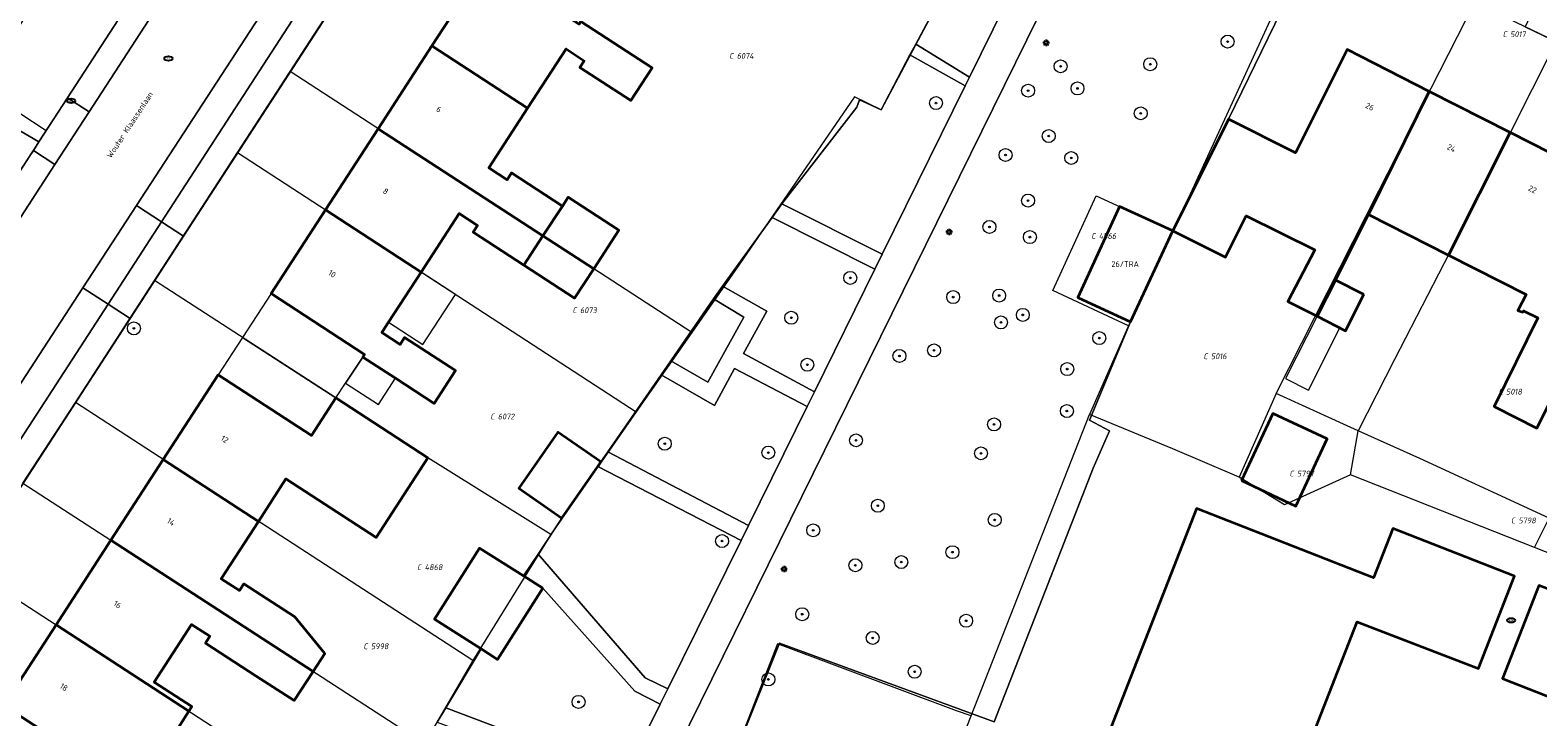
# Model space of a CAD drawing. Header units: metres. Extents: x 183765 to 187731, y 443805 to 446163.
# Tile 80 of 120: x 186374 to 186467, y 444724 to 444766. Entities that reach past the tile are written whole.
import ezdxf
from ezdxf.enums import TextEntityAlignment as Align

# ---------------------------------------------------------------- set-up
doc = ezdxf.new("R2010")
doc.units = ezdxf.units.M
doc.layers.get('0').update_dxf_attribs({"lineweight": 25})
for name, color, linetype, lineweight in [('B-WE-GR-BEPLANTING_CULTUUR_BODEMBEDEKKER-GV', 90, 'Continuous', 18), ('B-WE-GR-BEPLANTING_CULTUUR_BOSPLANTSOEN-GV', 90, 'Continuous', 18), ('B-WE-GR-BEPLANTING_CULTUUR_HEESTERS-GV', 90, 'Continuous', 18), ('B-WE-GR-BOOM-S', 253, 'Continuous', 25), ('B-WE-IE-MEUBILAIR-S', 7, 'Continuous', 25), ('B-WE-OG-BEBOUWING-GV', 7, 'Continuous', 35), ('B-WE-OG-BEBOUWING-T18', 10, 'Continuous', 18), ('B-WE-OG-BEBOUWING_LUIFEL-GV', 7, 'Continuous', 18), ('B-WE-OG-BEBOUWING_OVERBOUWING-GV', 7, 'Continuous', 18), ('B-WE-OG-TERREIN_ERF-GV', 7, 'Continuous', 18), ('B-WE-OG-TOPOGRAFIE-T18', 10, 'Continuous', 18), ('B-WE-VH-ONVERHARD_ZAND-GV', 210, 'Continuous', 18), ('B-WE-VH-OPENVERHARDING_STRAATBAKSTEEN-GV', 90, 'Continuous', 18), ('B-WE-VH-OPENVERHARDING_TEGEL-GV', 90, 'Continuous', 18)]:
    doc.layers.add(name, color=color, linetype=linetype, lineweight=lineweight)
doc.layers.add('B-WE-KG-GRENS_PERCEEL-G', color=7, linetype='Continuous', lineweight=13, true_color=0xa55252)
doc.layers.add('B-WE-KG-GRENS_PERCEEL-S', color=7, linetype='Continuous', lineweight=25, true_color=0xa55252)
doc.styles.add('NLCS-ISO', font='NLCS-ISO.ttf')
doc.styles.add('NLCS-ISO-M200-T18', font='NLCS-ISO.ttf', dxfattribs={"height": 0.36})

# ---------------------------------------------------------------- blocks, each defined once
blk = doc.blocks.new('SIE-MEUBILAIR_PAAL_LICHTMAST-SO')
for points in [[(-0.62, 0), (-1, 0)], [(-0.71, 0.71), (-0.44, 0.44)], [(0, 1), (0, 0.62)], [(0.44, 0.44), (0.71, 0.71)], [(1, 0), (0.62, 0)], [(-0.71, -0.71), (-0.44, -0.44)], [(0, -0.62), (0, -1)], [(0.44, -0.44), (0.71, -0.71)]]:
    blk.add_lwpolyline(points)
blk.add_circle((0, 0), 0.5)
blk = doc.blocks.new('SIE-MEUBILAIR_PUT_KOLK-SO')
blk.add_ellipse((0, 0), major_axis=(1.25, 0), ratio=0.54)
at = {"style": 'NLCS-ISO'}
blk.add_text('klk', height=0.75, dxfattribs=at).set_placement((0.03, 0), align=Align.MIDDLE_CENTER)
blk = doc.blocks.new('SIE-MEUBILAIR_PUT_BRANDKRAAN-SO')
blk.add_ellipse((0, 0), major_axis=(1.25, 0), ratio=0.54)
at = {"style": 'NLCS-ISO'}
blk.add_text('bk', height=0.75, dxfattribs=at).set_placement((0.03, 0), align=Align.MIDDLE_CENTER)
blk = doc.blocks.new('SIE-MEUBILAIR_PUT_RIOOLPUT-SO')
blk.add_ellipse((0, 0), major_axis=(1.25, 0), ratio=0.54)
at = {"style": 'NLCS-ISO'}
blk.add_text('ri', height=0.75, dxfattribs=at).set_placement((-0.04, 0.07), align=Align.MIDDLE_CENTER)
blk = doc.blocks.new('SGR-BOOM_GBKN-SO')
at = {"linetype": 'ByBlock', "lineweight": 18}
h = blk.add_hatch(color=0, dxfattribs=at)
h.dxf.hatch_style = 1
edge = h.paths.add_edge_path()
edge.add_arc((0, 0), 0.25, 0, 360)
at = {"color": 0, "linetype": 'ByBlock', "lineweight": 18}
for radius in [2, 0.25]:
    blk.add_circle((0, 0), radius, dxfattribs=at)
at = {"color": 0, "linetype": 'ByBlock', "lineweight": 18, "style": 'NLCS-ISO'}
blk.add_attdef('SOORT', (2.5, 0), '', height=1.5, dxfattribs=at)
blk = doc.blocks.new('SKG-PERCEELNUMMER-SO')
at = {"style": 'NLCS-ISO', "oblique": 10, "flags": 1}
for tag, p in [('GEMEENTECODE', (0, 2.55)), ('PERCEELGROOTTE', (0, -2.45))]:
    blk.add_attdef(tag, text='', height=1.8, dxfattribs=at).set_placement(p, align=Align.MIDDLE_CENTER)
at = {"style": 'NLCS-ISO', "oblique": 10}
blk.add_attdef('SECTIE', text='', height=1.8, dxfattribs=at).set_placement((-0.5, 0), align=Align.MIDDLE_RIGHT)
blk.add_attdef('PERCEELNUMMER', text='', height=1.8, dxfattribs=at).set_placement((0.5, 0), align=Align.MIDDLE_LEFT)

msp = doc.modelspace()

# ---------------------------------------------------------------- linework, layer by layer
at = {"layer": 'B-WE-GR-BEPLANTING_CULTUUR_BODEMBEDEKKER-GV', "flags": 128}
for points in [[(186426.038, 444751.38), (186419.689, 444754.565), (186416.623, 444750.329), (186419.36, 444748.789), (186417.909, 444746.171), (186422.31, 444743.815)], [(186417.949, 444748.405), (186416.075, 444749.537), (186413.437, 444745.728), (186415.716, 444744.403)], [(186421.857, 444742.896), (186417.371, 444745.243), (186416.119, 444742.959), (186412.826, 444744.846), (186409.544, 444740.106), (186418.236, 444735.548)]]:
    msp.add_lwpolyline(points, close=True, dxfattribs=at)
at = {"layer": 'B-WE-GR-BEPLANTING_CULTUUR_BOSPLANTSOEN-GV', "flags": 128}
for points in [[(186440.531, 444741.388), (186439.307, 444742.064), (186441.826, 444748.129), (186438.571, 444749.636), (186441.155, 444755.255), (186444.446, 444753.738), (186447.888, 444760.639), (186453.621, 444772.397), (186453.225, 444772.587), (186447.385, 444775.669), (186446.563, 444773.957), (186440.999, 444776.86), (186438.905, 444772.613), (186413.872, 444721.837), (186409.457, 444712.748)], [(186410.285, 444710.441), (186412.645, 444709.513), (186420.145, 444728.28), (186433.409, 444723.426), (186439.532, 444739.087), (186440.531, 444741.388)]]:
    msp.add_lwpolyline(points, dxfattribs=at)
at = {"layer": 'B-WE-GR-BEPLANTING_CULTUUR_HEESTERS-GV', "flags": 128}
for points in [[(186436.972, 444773.566), (186433.702, 444775.451), (186432.019, 444771.77), (186428.571, 444765.271), (186431.885, 444763.244)], [(186431.616, 444762.698), (186428.193, 444764.615), (186426.417, 444761.209), (186425.088, 444761.826), (186424.919, 444761.373), (186420.282, 444755.415), (186426.49, 444752.296)], [(186417.781, 444734.625), (186408.912, 444739.194), (186406.701, 444736.008), (186405.226, 444733.784), (186411.851, 444726.146), (186413.239, 444725.465)], [(186405.518, 444731.689), (186402.729, 444727.286), (186401.703, 444727.936), (186399.522, 444724.287), (186410.589, 444720.125), (186411.878, 444722.723), (186412.772, 444724.524), (186411.195, 444725.312)]]:
    msp.add_lwpolyline(points, close=True, dxfattribs=at)
msp.add_lwpolyline([(186433.409, 444723.426), (186420.145, 444728.28), (186412.645, 444709.513), (186415.735, 444708.298), (186416.828, 444707.764)], dxfattribs=at)
at = {"layer": 'B-WE-KG-GRENS_PERCEEL-G', "flags": 128}
for points in [[(186374.83, 444759.923), (186352.035, 444774.929), (186363.766, 444792.953)], [(186406.922, 444773.598), (186411.641, 444782.528), (186432.019, 444771.77), (186426.417, 444761.209), (186424.784, 444762.029), (186417.676, 444751.695), (186414.719, 444747.463)], [(186374.83, 444759.923), (186386.62, 444778.077)], [(186389.899, 444763.589), (186391.116, 444765.464), (186399.501, 444778.325)], [(186453.149, 444772.632), (186444.464, 444753.73)], [(186450.824, 444743.706), (186457.18, 444756.219), (186463.103, 444767.839)], [(186463.103, 444767.839), (186468.129, 444765.432)], [(186468.129, 444765.432), (186462.226, 444753.707), (186458.138, 444745.811), (186455.901, 444741.399)], [(186386.645, 444758.576), (186389.899, 444763.589)], [(186414.719, 444747.463), (186389.899, 444763.589)], [(186353.532, 444737.671), (186354.418, 444737.146), (186355.288, 444736.764), (186356.043, 444736.541), (186357.399, 444736.474), (186358.421, 444736.675), (186359.644, 444737.232), (186360.711, 444738.168), (186361.101, 444738.785), (186365.832, 444746.121), (186374.83, 444759.923)], [(186381.521, 444750.681), (186386.645, 444758.576)], [(186386.645, 444758.576), (186411.294, 444742.56)], [(186441.713, 444747.884), (186437.026, 444750.055), (186439.72, 444755.915), (186444.464, 444753.73)], [(186444.464, 444753.73), (186441.881, 444748.248)], [(186376.638, 444743.147), (186381.521, 444750.681)], [(186406.009, 444734.994), (186398.415, 444739.734), (186392.728, 444743.426), (186381.521, 444750.681)], [(186441.881, 444748.248), (186441.713, 444747.884)], [(186414.719, 444747.463), (186411.294, 444742.56)], [(186441.713, 444747.884), (186439.302, 444742.414)], [(186450.824, 444743.706), (186448.539, 444738.545)], [(186455.901, 444741.399), (186450.824, 444743.706)], [(186373.397, 444738.161), (186376.638, 444743.147)], [(186401.194, 444727.206), (186376.638, 444743.147)], [(186411.294, 444742.56), (186406.009, 444734.994)], [(186431.98, 444723.803), (186439.302, 444742.414)], [(186448.539, 444738.545), (186444.451, 444740.291), (186439.302, 444742.414)], [(186455.416, 444738.677), (186455.901, 444741.399)], [(186467.701, 444735.995), (186459.699, 444739.694), (186455.901, 444741.399)], [(186373.397, 444738.161), (186378.824, 444734.645), (186387.081, 444729.295), (186398.206, 444722.086)], [(186451.338, 444736.821), (186448.539, 444738.545)], [(186455.416, 444738.677), (186451.338, 444736.821)], [(186466.8, 444734.192), (186455.416, 444738.677)], [(186466.8, 444734.192), (186467.701, 444735.995)], [(186406.009, 444734.994), (186401.194, 444727.206)], [(186478.344, 444729.641), (186466.8, 444734.192)], [(186370.007, 444732.946), (186395.053, 444716.683)], [(186431.082, 444724.099), (186420.016, 444728.255), (186408.707, 444699.231)], [(186401.194, 444727.206), (186398.206, 444722.086)], [(186431.98, 444723.803), (186431.082, 444724.099)], [(186425.164, 444706.475), (186431.98, 444723.803)]]:
    msp.add_lwpolyline(points, dxfattribs=at)
at = {"layer": 'B-WE-OG-BEBOUWING-GV', "flags": 128}
for points in [[(186398.662, 444765.164), (186404.582, 444761.317), (186406.959, 444764.975), (186408.082, 444764.245), (186407.81, 444763.826), (186410.954, 444761.783), (186412.273, 444763.812), (186407.87, 444766.672), (186407.761, 444766.505), (186401.974, 444770.262)], [(186404.582, 444761.317), (186398.662, 444765.164), (186395.341, 444760.053), (186405.529, 444753.434), (186406.725, 444755.277), (186403.582, 444757.319), (186403.309, 444756.9), (186402.186, 444757.63)], [(186460.29, 444762.353), (186455.211, 444764.933), (186452.019, 444758.57), (186447.888, 444760.639), (186444.446, 444753.738), (186447.708, 444752.122), (186448.973, 444754.676), (186453.221, 444752.571), (186451.551, 444749.385), (186453.356, 444748.468), (186454.493, 444750.706), (186456.544, 444754.745)], [(186465.299, 444759.809), (186460.29, 444762.353), (186456.544, 444754.745), (186461.477, 444752.24)], [(186405.529, 444753.434), (186395.341, 444760.053), (186392.085, 444755.042), (186398.005, 444751.195), (186400.355, 444754.812), (186401.479, 444754.082), (186401.206, 444753.663), (186404.351, 444751.62)], [(186474.419, 444750.852), (186468.54, 444753.705), (186470.306, 444757.266), (186465.299, 444759.809), (186461.477, 444752.24), (186466.27, 444749.805), (186465.772, 444748.824), (186466.066, 444748.717), (186466.114, 444748.814), (186466.997, 444748.37), (186464.294, 444742.889), (186466.931, 444741.561), (186469.692, 444747.015), (186472.052, 444745.829)], [(186405.529, 444753.434), (186408.665, 444751.397), (186410.216, 444753.787), (186407.076, 444755.817), (186406.725, 444755.277)], [(186392.085, 444755.042), (186388.725, 444749.871), (186394.511, 444746.111), (186394.402, 444745.944), (186396.408, 444744.641), (186398.805, 444743.083), (186400.123, 444745.113), (186396.979, 444747.156), (186396.706, 444746.736), (186395.582, 444747.466), (186395.992, 444748.097), (186398.005, 444751.195)], [(186444.446, 444753.738), (186441.155, 444755.255), (186438.571, 444749.636), (186441.826, 444748.129)], [(186408.665, 444751.397), (186405.529, 444753.434), (186404.351, 444751.62), (186407.486, 444749.582)], [(186456.254, 444749.811), (186454.493, 444750.706), (186453.356, 444748.468), (186455.117, 444747.573)], [(186382.068, 444739.622), (186387.947, 444735.805), (186389.649, 444738.426), (186395.218, 444734.811), (186398.415, 444739.734), (186392.728, 444743.426), (186391.225, 444741.111), (186385.463, 444744.852)], [(186448.68, 444738.332), (186452.04, 444736.749), (186453.993, 444740.894), (186450.634, 444742.477)], [(186408.912, 444739.194), (186409.11, 444739.479), (186406.452, 444741.324), (186404.043, 444737.853), (186406.701, 444736.008)], [(186387.947, 444735.805), (186382.068, 444739.622), (186378.832, 444734.64), (186391.324, 444726.546), (186392.047, 444727.657), (186390.188, 444729.909), (186387.043, 444731.951), (186386.77, 444731.532), (186385.647, 444732.262)], [(186449.324, 444708.611), (186446.941, 444709.546), (186447.862, 444711.894), (186448.778, 444711.535), (186455.838, 444729.598), (186463.329, 444726.721), (186465.564, 444732.427), (186458.042, 444735.374), (186456.842, 444732.311), (186445.911, 444736.592), (186434.112, 444706.418), (186441.13, 444703.669), (186446.558, 444701.544)], [(186378.832, 444734.64), (186375.442, 444729.417), (186383.655, 444724.084), (186383.84, 444724.374), (186381.508, 444725.887), (186383.817, 444729.444), (186384.941, 444728.714), (186384.669, 444728.295), (186387.814, 444726.253), (186390.148, 444724.738), (186391.324, 444726.546)], [(186405.518, 444731.689), (186404.334, 444732.438), (186401.612, 444734.162), (186398.824, 444729.76), (186401.703, 444727.936), (186402.729, 444727.286)], [(186452.759, 444707.394), (186449.989, 444700.316), (186455.223, 444697.011), (186472.048, 444690.408), (186484.279, 444721.593), (186473.389, 444725.831), (186474.626, 444729.028), (186467.053, 444731.843), (186464.812, 444726.104), (186472.268, 444723.18), (186464.328, 444702.865)], [(186375.442, 444729.417), (186372.211, 444724.441), (186380.468, 444719.09), (186383.655, 444724.084)]]:
    msp.add_lwpolyline(points, close=True, dxfattribs=at)
at = {"layer": 'B-WE-OG-BEBOUWING_LUIFEL-GV', "flags": 128}
for points in [[(186398.005, 444751.195), (186395.992, 444748.097), (186398.109, 444746.722), (186400.122, 444749.819)], [(186453.356, 444748.468), (186451.404, 444744.627), (186452.821, 444743.907), (186454.773, 444747.748)], [(186394.402, 444745.944), (186393.325, 444744.345), (186395.358, 444743.025), (186396.408, 444744.641)]]:
    msp.add_lwpolyline(points, close=True, dxfattribs=at)
at = {"layer": 'B-WE-OG-BEBOUWING_OVERBOUWING-GV', "flags": 128}
for points in [[(186388.725, 444749.871), (186386.966, 444747.167), (186392.728, 444743.426), (186393.325, 444744.345), (186394.402, 444745.944), (186394.511, 444746.111)], [(186386.966, 444747.167), (186385.463, 444744.852), (186391.225, 444741.111), (186392.728, 444743.426)]]:
    msp.add_lwpolyline(points, close=True, dxfattribs=at)
at = {"layer": 'B-WE-OG-TERREIN_ERF-GV', "flags": 128}
for points in [[(186369.793, 444761.912), (186374.38, 444759.231), (186376.153, 444761.96), (186388.719, 444781.308), (186391.605, 444785.752), (186381.759, 444792.205), (186380.091, 444789.586), (186385.84, 444785.864), (186382.512, 444780.751), (186379.207, 444775.673), (186375.891, 444770.577), (186372.574, 444765.481)], [(186399.515, 444778.316), (186383.324, 444753.418), (186380.02, 444748.336), (186365.682, 444726.286)], [(186473.973, 444762.619), (186466.216, 444766.346), (186463.092, 444767.847), (186456.649, 444770.942), (186453.99, 444772.219), (186453.621, 444772.397), (186447.888, 444760.639), (186452.019, 444758.57), (186455.211, 444764.933), (186460.29, 444762.353), (186465.299, 444759.809), (186470.306, 444757.266)], [(186399, 444723.413), (186399.522, 444724.287), (186401.703, 444727.936), (186398.824, 444729.76), (186401.612, 444734.162), (186404.334, 444732.438), (186405.226, 444733.784), (186406.701, 444736.008), (186404.043, 444737.853), (186406.452, 444741.324), (186409.11, 444739.479), (186409.544, 444740.106), (186412.826, 444744.846), (186413.437, 444745.728), (186416.075, 444749.537), (186416.623, 444750.329), (186419.689, 444754.565), (186420.282, 444755.415), (186424.919, 444761.373), (186425.088, 444761.826), (186426.417, 444761.209), (186428.193, 444764.615), (186428.571, 444765.271), (186432.019, 444771.77)], [(186407.87, 444766.672), (186412.273, 444763.812), (186410.954, 444761.783), (186407.81, 444763.826), (186408.082, 444764.245), (186406.959, 444764.975), (186404.582, 444761.317), (186402.186, 444757.63), (186403.309, 444756.9), (186403.582, 444757.319), (186406.725, 444755.277), (186407.076, 444755.817), (186410.216, 444753.787), (186408.665, 444751.397), (186407.486, 444749.582), (186404.351, 444751.62), (186401.206, 444753.663), (186401.479, 444754.082), (186400.355, 444754.812), (186398.005, 444751.195), (186395.992, 444748.097), (186395.582, 444747.466), (186396.706, 444746.736), (186396.979, 444747.156), (186400.123, 444745.113), (186398.805, 444743.083), (186396.408, 444744.641), (186394.402, 444745.944), (186394.511, 444746.111), (186388.725, 444749.871), (186392.085, 444755.042), (186395.341, 444760.053), (186398.662, 444765.164), (186401.974, 444770.262)], [(186469.692, 444747.015), (186466.931, 444741.561), (186464.294, 444742.889), (186466.997, 444748.37), (186466.114, 444748.814), (186466.066, 444748.717), (186465.772, 444748.824), (186466.27, 444749.805), (186461.477, 444752.24), (186456.544, 444754.745), (186454.493, 444750.706), (186456.254, 444749.811), (186455.117, 444747.573), (186453.356, 444748.468), (186451.551, 444749.385), (186453.221, 444752.571), (186448.973, 444754.676), (186447.708, 444752.122), (186444.446, 444753.738), (186441.826, 444748.129), (186439.307, 444742.064), (186440.531, 444741.388), (186439.532, 444739.087), (186433.409, 444723.426)], [(186372.211, 444724.441), (186375.442, 444729.417), (186378.832, 444734.64), (186382.068, 444739.622), (186385.463, 444744.852), (186391.225, 444741.111), (186392.728, 444743.426), (186398.415, 444739.734), (186395.218, 444734.811), (186389.649, 444738.426), (186387.947, 444735.805), (186385.647, 444732.262), (186386.77, 444731.532), (186387.043, 444731.951), (186390.188, 444729.909), (186392.047, 444727.657), (186391.324, 444726.546), (186390.148, 444724.738), (186387.814, 444726.253), (186384.669, 444728.295), (186384.941, 444728.714), (186383.817, 444729.444), (186381.508, 444725.887), (186383.84, 444724.374), (186383.655, 444724.084), (186380.468, 444719.09)], [(186434.112, 444706.418), (186445.911, 444736.592), (186456.842, 444732.311), (186458.042, 444735.374), (186465.564, 444732.427), (186463.329, 444726.721), (186455.838, 444729.598), (186448.778, 444711.535)], [(186472.268, 444723.18), (186464.812, 444726.104), (186467.053, 444731.843)]]:
    msp.add_lwpolyline(points, dxfattribs=at)
msp.add_lwpolyline([(186453.993, 444740.894), (186452.04, 444736.749), (186448.68, 444738.332), (186450.634, 444742.477)], close=True, dxfattribs=at)
at = {"layer": 'B-WE-VH-ONVERHARD_ZAND-GV', "flags": 128}
msp.add_lwpolyline([(186373.827, 444758.378), (186374.045, 444758.714), (186374.38, 444759.231), (186369.793, 444761.912)], dxfattribs=at)
at = {"layer": 'B-WE-VH-OPENVERHARDING_STRAATBAKSTEEN-GV', "flags": 128}
msp.add_lwpolyline([(186399.103, 444794.908), (186397.29, 444791.584), (186392.939, 444784.885), (186390.052, 444780.441), (186377.486, 444761.094), (186375.377, 444757.848), (186362.362, 444737.811), (186353.487, 444723.645), (186358.729, 444721.352), (186360.226, 444724.057), (186362.329, 444727.532), (186365.223, 444731.989), (186377.1, 444750.232), (186380.407, 444755.312), (186391.798, 444772.809)], dxfattribs=at)
for points in [[(186393.303, 444771.804), (186391.798, 444772.809), (186380.407, 444755.312), (186381.952, 444754.31)], [(186428.571, 444765.271), (186428.193, 444764.615), (186431.616, 444762.698), (186431.885, 444763.244)], [(186381.952, 444754.31), (186380.407, 444755.312), (186377.1, 444750.232), (186378.653, 444749.224)], [(186420.282, 444755.415), (186419.689, 444754.565), (186426.038, 444751.38), (186426.49, 444752.296)], [(186378.653, 444749.224), (186377.1, 444750.232), (186365.223, 444731.989), (186366.826, 444730.996)], [(186417.909, 444746.171), (186419.36, 444748.789), (186416.623, 444750.329), (186416.075, 444749.537), (186417.949, 444748.405), (186415.716, 444744.403), (186413.437, 444745.728), (186412.826, 444744.846), (186416.119, 444742.959), (186417.371, 444745.243), (186421.857, 444742.896), (186422.31, 444743.815)], [(186409.544, 444740.106), (186409.11, 444739.479), (186408.912, 444739.194), (186417.781, 444734.625), (186418.236, 444735.548)], [(186405.226, 444733.784), (186404.334, 444732.438), (186405.518, 444731.689), (186411.195, 444725.312), (186412.772, 444724.524), (186413.239, 444725.465), (186411.851, 444726.146)], [(186399.522, 444724.287), (186399, 444723.413), (186410.136, 444719.212), (186410.589, 444720.125)]]:
    msp.add_lwpolyline(points, close=True, dxfattribs=at)
at = {"layer": 'B-WE-VH-OPENVERHARDING_TEGEL-GV', "flags": 128}
msp.add_lwpolyline([(186404.005, 444791.657), (186402.735, 444789.696), (186404.314, 444788.67), (186393.303, 444771.804), (186381.952, 444754.31), (186383.324, 444753.418), (186399.515, 444778.316)], dxfattribs=at)
for points in [[(186390.052, 444780.441), (186388.719, 444781.308), (186376.153, 444761.96), (186377.486, 444761.094)], [(186438.905, 444772.613), (186436.972, 444773.566), (186431.885, 444763.244), (186431.616, 444762.698), (186426.49, 444752.296), (186426.038, 444751.38), (186422.31, 444743.815), (186421.857, 444742.896), (186418.236, 444735.548), (186417.781, 444734.625), (186413.239, 444725.465), (186412.772, 444724.524), (186411.878, 444722.723), (186413.872, 444721.837)], [(186466.953, 444767.926), (186466.216, 444766.346), (186473.973, 444762.619), (186474.884, 444764.11)], [(186377.486, 444761.094), (186376.153, 444761.96), (186374.38, 444759.231), (186374.045, 444758.714), (186375.377, 444757.848)], [(186375.377, 444757.848), (186374.045, 444758.714), (186373.827, 444758.378), (186361.462, 444739.34), (186361.021, 444738.663), (186362.362, 444737.811)], [(186383.324, 444753.418), (186381.952, 444754.31), (186378.653, 444749.224), (186380.02, 444748.336)], [(186380.02, 444748.336), (186378.653, 444749.224), (186366.826, 444730.996), (186363.931, 444726.633), (186365.364, 444725.752), (186365.682, 444726.286)]]:
    msp.add_lwpolyline(points, close=True, dxfattribs=at)

# ---------------------------------------------------------------- block references
at = {"layer": 'B-WE-GR-BOOM-S', "xscale": 0.2, "yscale": 0.2, "zscale": 0.2}
for p in [(186447.831, 444765.431), (186437.513, 444763.904), (186443.051, 444764.035), (186438.555, 444762.536), (186429.814, 444761.631), (186435.505, 444762.401), (186442.462, 444760.999), (186436.777, 444759.599), (186434.112, 444758.427), (186438.173, 444758.244), (186435.503, 444755.615), (186433.117, 444753.987), (186435.613, 444753.359), (186424.516, 444750.84), (186430.874, 444749.653), (186433.717, 444749.749), (186380.252, 444747.721), (186420.871, 444748.377), (186433.828, 444748.088), (186435.179, 444748.556), (186439.9, 444747.121), (186427.555, 444746.02), (186429.694, 444746.363), (186421.861, 444745.476), (186437.922, 444745.206), (186437.901, 444742.617), (186433.402, 444741.791), (186413.055, 444740.599), (186424.871, 444740.811), (186419.454, 444740.054), (186432.593, 444740.006), (186426.22, 444736.771), (186433.443, 444735.898), (186416.594, 444734.592), (186422.227, 444735.254), (186430.83, 444733.906), (186424.834, 444733.094), (186427.671, 444733.295), (186421.547, 444730.074), (186431.675, 444729.667), (186425.902, 444728.608), (186428.497, 444726.52), (186419.456, 444726.045), (186407.727, 444724.66)]:
    msp.add_blockref('SGR-BOOM_GBKN-SO', p, dxfattribs=at)
at = {"layer": 'B-WE-IE-MEUBILAIR-S', "xscale": 0.2, "yscale": 0.2, "zscale": 0.2}
for name, p in [('SIE-MEUBILAIR_PAAL_LICHTMAST-SO', (186436.617, 444765.357)), ('SIE-MEUBILAIR_PUT_RIOOLPUT-SO', (186382.383, 444764.386)), ('SIE-MEUBILAIR_PUT_BRANDKRAAN-SO', (186376.38, 444761.773)), ('SIE-MEUBILAIR_PAAL_LICHTMAST-SO', (186430.623, 444753.674)), ('SIE-MEUBILAIR_PAAL_LICHTMAST-SO', (186420.425, 444732.865)), ('SIE-MEUBILAIR_PUT_KOLK-SO', (186465.352, 444729.696))]:
    msp.add_blockref(name, p, dxfattribs=at)
at = {"layer": 'B-WE-KG-GRENS_PERCEEL-S', "xscale": 0.2, "yscale": 0.2, "zscale": 0.2}
for p, values in [((186465.195, 444765.885), {'PERCEELNUMMER': '5017', 'SECTIE': 'C'}), ((186417.406, 444764.547), {'PERCEELNUMMER': '6074', 'SECTIE': 'C'}), ((186439.775, 444753.425), {'PERCEELNUMMER': '4566', 'SECTIE': 'C'}), ((186407.719, 444748.844), {'PERCEELNUMMER': '6073', 'SECTIE': 'C'}), ((186446.704, 444746.001), {'PERCEELNUMMER': '5016', 'SECTIE': 'C'}), ((186464.938, 444743.813), {'PERCEELNUMMER': '5018', 'SECTIE': 'C'}), ((186402.641, 444742.281), {'PERCEELNUMMER': '6072', 'SECTIE': 'C'}), ((186452.021, 444738.757), {'PERCEELNUMMER': '5797', 'SECTIE': 'C'}), ((186465.705, 444735.861), {'PERCEELNUMMER': '5798', 'SECTIE': 'C'}), ((186398.125, 444732.978), {'PERCEELNUMMER': '4868', 'SECTIE': 'C'}), ((186394.797, 444728.094), {'PERCEELNUMMER': '5998', 'SECTIE': 'C'})]:
    msp.add_blockref('SKG-PERCEELNUMMER-SO', p, dxfattribs=at).add_auto_attribs(values)

# ---------------------------------------------------------------- texts
at = {"layer": 'B-WE-OG-BEBOUWING-T18', "style": 'NLCS-ISO-M200-T18'}
for s, rotation, p in [('6', 327, (186399.098, 444761.247)), ('26', 333.1, (186456.619, 444761.414)), ('24', 333.1, (186461.663, 444758.852)), ('22', 333.1, (186466.671, 444756.309)), ('8', 327, (186395.809, 444756.185)), ('10', 327, (186392.501, 444751.094)), ('12', 327, (186385.862, 444740.876)), ('14', 327, (186382.547, 444735.77)), ('16', 327, (186379.234, 444730.667)), ('18', 327, (186375.923, 444725.568))]:
    msp.add_text(s, height=0.36, rotation=rotation, dxfattribs=at).set_placement(p, align=Align.MIDDLE)
msp.add_text('26/TRA', height=0.36, dxfattribs=at).set_placement((186441.502, 444751.694), align=Align.MIDDLE)
at = {"layer": 'B-WE-OG-TOPOGRAFIE-T18', "style": 'NLCS-ISO-M200-T18'}
msp.add_text('Wouter Klaassenlaan', height=0.36, rotation=56.8, dxfattribs=at).set_placement((186379.999, 444760.291), align=Align.MIDDLE)

doc.saveas('drawing.dxf')
